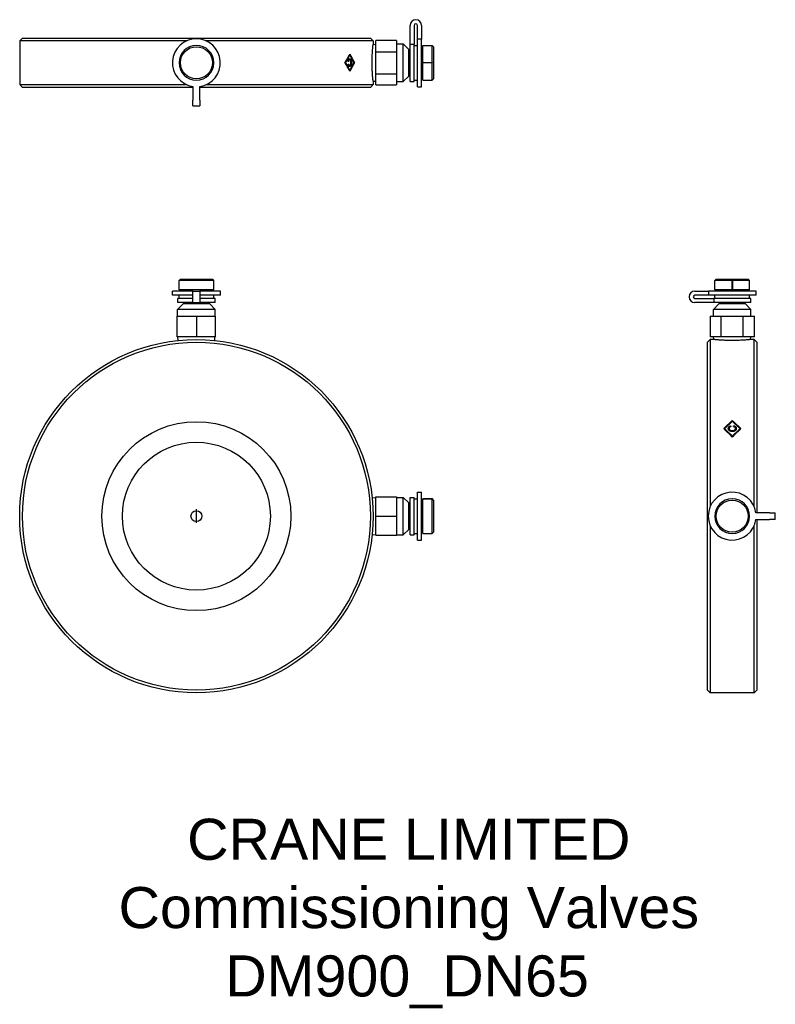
# Model space of a CAD drawing. Header units: millimetres. Extents: x 191 to 467, y -68 to 292.
import ezdxf
from ezdxf.enums import TextEntityAlignment as Align

# ---------------------------------------------------------------- set-up
doc = ezdxf.new("R2010")
doc.units = ezdxf.units.MM
for name, color, linetype in [('Detail', 2, 'Continuous'), ('ORIGIN', 6, 'Continuous'), ('TEXT', 7, 'Continuous')]:
    doc.layers.add(name, color=color, linetype=linetype)
doc.styles.add('fastrack', font='ARIAL.TTF')

msp = doc.modelspace()

# ---------------------------------------------------------------- linework, layer by layer
at = {"layer": 'Detail'}
for p, q in [((333.91, 282.51), (333.91, 289.45)), ((335.41, 289.45), (335.41, 282.51)), ((336.61, 284.49), (336.61, 289.45)), ((338.11, 289.45), (338.11, 284.49)), ((192.41, 284.83), (191.41, 283.83)), ((192.41, 284.83), (319.41, 284.83)), ((319.41, 284.83), (320.41, 283.83)), ((336.61, 267.08), (336.61, 284.49)), ((338.11, 284.49), (336.61, 284.49)), ((338.11, 267.08), (338.11, 284.49)), ((252.36, 283.83), (191.41, 283.83)), ((191.41, 283.83), (191.41, 267.83)), ((320.41, 283.83), (259.45, 283.83)), ((320.41, 283.83), (320.41, 282.55)), ((320.41, 282.55), (321.41, 282.61)), ((328.91, 283.91), (321.41, 283.91)), ((321.41, 279.87), (321.41, 283.91)), ((328.91, 283.91), (328.91, 279.87)), ((328.91, 282.68), (331.41, 282.68)), ((331.41, 268.98), (331.41, 282.68)), ((333.41, 280.68), (331.41, 282.68)), ((333.41, 270.98), (333.41, 280.68)), ((333.91, 269.03), (333.91, 282.51)), ((335.41, 282.51), (333.91, 282.51)), ((335.41, 269.03), (335.41, 282.51)), ((335.41, 282.18), (336.61, 282.18)), ((338.11, 281.33), (338.61, 281.33)), ((338.61, 275.87), (338.61, 282.18)), ((338.61, 282.18), (342.01, 282.18)), ((342.01, 275.87), (342.01, 282.18)), ((342.51, 281.68), (342.01, 282.18)), ((342.51, 281.68), (342.51, 269.98)), ((311.47, 276.99), (311.9, 276.99)), ((311.75, 278.67), (311.93, 278.67)), ((321.41, 279.87), (328.91, 279.87)), ((321.41, 271.79), (321.41, 279.87)), ((328.91, 279.87), (328.91, 271.79)), ((333.41, 279.53), (333.91, 279.53)), ((310.12, 275.86), (310.32, 275.86)), ((311.47, 274.72), (311.89, 274.72)), ((313.42, 275.86), (313.58, 275.86)), ((338.61, 275.87), (342.01, 275.87)), ((338.61, 275.77), (338.61, 275.87)), ((338.61, 269.48), (338.61, 275.77)), ((342.01, 275.77), (338.61, 275.77)), ((342.01, 269.48), (342.01, 275.77)), ((311.75, 273.04), (311.93, 273.04)), ((321.41, 271.79), (328.91, 271.79)), ((321.41, 267.74), (321.41, 271.79)), ((328.91, 271.79), (328.91, 267.74)), ((333.41, 270.98), (331.41, 268.98)), ((333.41, 272.13), (333.91, 272.13)), ((338.11, 270.33), (338.61, 270.33)), ((342.51, 269.98), (342.01, 269.48)), ((191.41, 267.83), (252.36, 267.83)), ((192.41, 266.83), (191.41, 267.83)), ((254.66, 266.83), (192.41, 266.83)), ((254.66, 267.17), (254.66, 262.2)), ((257.16, 262.2), (257.16, 267.17)), ((319.41, 266.83), (257.16, 266.83)), ((259.45, 267.83), (320.41, 267.83)), ((319.41, 266.83), (320.41, 267.83)), ((320.41, 269.11), (321.41, 269.05)), ((320.41, 269.11), (320.41, 267.83)), ((321.41, 267.74), (328.91, 267.74)), ((328.91, 268.98), (331.41, 268.98)), ((333.91, 269.03), (335.41, 269.03)), ((335.41, 269.48), (336.61, 269.48)), ((336.61, 267.08), (338.11, 267.08)), ((338.61, 269.48), (342.01, 269.48)), ((254.66, 260.1), (254.66, 262.2)), ((254.66, 260.1), (257.16, 260.1)), ((257.16, 262.2), (257.16, 260.1)), ((250.06, 196.83), (249.56, 196.33)), ((249.56, 192.93), (249.56, 196.33)), ((262.26, 196.33), (249.56, 196.33)), ((250.06, 196.83), (261.76, 196.83)), ((261.76, 196.83), (262.21, 196.38)), ((262.26, 192.93), (262.26, 196.33)), ((445.66, 196.83), (445.16, 196.33)), ((445.16, 192.93), (445.16, 196.33)), ((451.47, 196.33), (445.16, 196.33)), ((445.66, 196.83), (457.36, 196.83)), ((451.47, 192.93), (451.47, 196.33)), ((451.57, 196.33), (451.57, 192.93)), ((457.86, 196.33), (451.57, 196.33)), ((457.36, 196.83), (457.86, 196.33)), ((457.86, 192.93), (457.86, 196.33)), ((254.66, 192.43), (247.16, 192.43)), ((247.16, 190.93), (247.16, 192.43)), ((254.66, 190.93), (247.16, 190.93)), ((262.26, 192.93), (249.56, 192.93)), ((249.56, 189.73), (249.56, 190.93)), ((250.41, 192.43), (250.41, 192.93)), ((254.66, 192.43), (257.16, 192.43)), ((254.66, 188.23), (254.66, 192.43)), ((264.66, 192.43), (257.16, 192.43)), ((257.16, 192.43), (257.16, 188.23)), ((264.66, 190.93), (257.16, 190.93)), ((261.41, 192.43), (261.41, 192.93)), ((262.26, 189.73), (262.26, 190.93)), ((264.66, 190.93), (264.66, 192.43)), ((437.88, 192.43), (442.85, 192.43)), ((442.85, 190.93), (437.88, 190.93)), ((460.26, 192.43), (442.85, 192.43)), ((442.85, 192.43), (442.85, 190.93)), ((460.26, 190.93), (442.85, 190.93)), ((451.47, 192.93), (445.16, 192.93)), ((445.16, 189.73), (445.16, 190.93)), ((446.01, 192.43), (446.01, 192.93)), ((451.57, 192.93), (451.47, 192.93)), ((457.86, 192.93), (451.57, 192.93)), ((457.01, 192.43), (457.01, 192.93)), ((457.86, 189.73), (457.86, 190.93)), ((460.26, 190.93), (460.26, 192.43)), ((251.06, 187.73), (249.06, 185.73)), ((254.66, 189.73), (249.11, 189.73)), ((249.11, 188.23), (249.11, 189.73)), ((254.66, 188.23), (249.11, 188.23)), ((260.76, 187.73), (251.06, 187.73)), ((252.21, 187.73), (252.21, 188.23)), ((254.66, 188.23), (257.16, 188.23)), ((262.71, 189.73), (257.16, 189.73)), ((262.71, 188.23), (257.16, 188.23)), ((259.61, 187.73), (259.61, 188.23)), ((260.76, 187.73), (262.76, 185.73)), ((262.71, 188.23), (262.71, 189.73)), ((437.88, 189.73), (444.82, 189.73)), ((444.82, 188.23), (437.88, 188.23)), ((446.66, 187.73), (444.66, 185.73)), ((458.31, 189.73), (444.82, 189.73)), ((444.82, 189.73), (444.82, 188.23)), ((458.31, 188.23), (444.82, 188.23)), ((456.36, 187.73), (446.66, 187.73)), ((447.81, 187.73), (447.81, 188.23)), ((455.21, 187.73), (455.21, 188.23)), ((456.36, 187.73), (458.36, 185.73)), ((458.31, 188.23), (458.31, 189.73)), ((262.76, 185.73), (249.06, 185.73)), ((249.06, 183.23), (249.06, 185.73)), ((262.76, 183.23), (262.76, 185.73)), ((458.36, 185.73), (444.66, 185.73)), ((444.66, 183.23), (444.66, 185.73)), ((458.36, 183.23), (458.36, 185.73)), ((248.91, 175.73), (248.91, 183.23)), ((248.91, 183.23), (255.91, 183.23)), ((255.91, 183.23), (255.91, 175.73)), ((255.91, 183.23), (262.91, 183.23)), ((262.91, 175.73), (262.91, 183.23)), ((443.43, 183.23), (443.43, 175.73)), ((443.43, 183.23), (447.47, 183.23)), ((447.47, 183.23), (455.55, 183.23)), ((447.47, 175.73), (447.47, 183.23)), ((455.55, 183.23), (459.59, 183.23)), ((455.55, 175.73), (455.55, 183.23)), ((459.59, 175.73), (459.59, 183.23)), ((255.91, 175.73), (248.91, 175.73)), ((249.21, 174.38), (249.13, 175.73)), ((262.91, 175.73), (255.91, 175.73)), ((262.61, 174.38), (262.69, 175.73)), ((442.51, 173.73), (443.51, 174.73)), ((442.51, 46.73), (442.51, 173.73)), ((447.47, 175.73), (443.43, 175.73)), ((443.51, 174.73), (443.51, 113.77)), ((444.79, 174.73), (443.51, 174.73)), ((444.79, 174.73), (444.73, 175.73)), ((455.55, 175.73), (447.47, 175.73)), ((459.59, 175.73), (455.55, 175.73)), ((458.23, 174.73), (458.29, 175.73)), ((459.51, 174.73), (458.23, 174.73)), ((459.51, 113.77), (459.51, 174.73)), ((460.51, 173.73), (459.51, 174.73)), ((460.51, 173.73), (460.51, 111.48)), ((451.54, 144.91), (451.54, 145.18)), ((448.72, 141.94), (448.72, 142.19)), ((450.4, 142.02), (450.4, 142.27)), ((450.9, 142.98), (450.9, 143.24)), ((450.9, 142.98), (450.92, 142.9)), ((452.03, 142.94), (452.05, 143.02)), ((452.05, 143.02), (452.05, 143.28)), ((452.67, 142), (452.67, 142.24)), ((454.35, 141.94), (454.35, 142.19)), ((451.54, 139.21), (451.54, 139.44)), ((336.61, 101.48), (336.61, 118.98)), ((336.61, 118.98), (338.11, 118.98)), ((338.11, 101.48), (338.11, 118.98)), ((320.06, 116.92), (321.41, 117.01)), ((321.41, 117.23), (328.91, 117.23)), ((321.41, 110.23), (321.41, 117.23)), ((328.91, 117.23), (328.91, 110.23)), ((328.91, 117.08), (331.41, 117.08)), ((331.41, 103.38), (331.41, 117.08)), ((333.41, 115.08), (331.41, 117.08)), ((333.91, 103.43), (333.91, 117.03)), ((333.91, 117.03), (335.41, 117.03)), ((335.41, 103.43), (335.41, 117.03)), ((335.41, 116.58), (336.61, 116.58)), ((338.11, 115.73), (338.61, 115.73)), ((338.61, 103.88), (338.61, 116.58)), ((338.61, 116.58), (342.01, 116.58)), ((342.01, 116.58), (338.61, 116.58)), ((342.01, 103.88), (342.01, 116.58)), ((342.51, 116.08), (342.06, 116.53)), ((342.51, 116.08), (342.51, 104.38)), ((333.41, 105.38), (333.41, 115.08)), ((333.41, 113.93), (333.91, 113.93)), ((321.41, 110.23), (328.91, 110.23)), ((321.41, 103.23), (321.41, 110.23)), ((328.91, 110.23), (328.91, 103.23)), ((465.13, 111.48), (460.17, 111.48)), ((460.17, 108.98), (465.13, 108.98)), ((460.51, 108.98), (460.51, 46.73)), ((465.13, 111.48), (467.23, 111.48)), ((467.23, 108.98), (465.13, 108.98)), ((467.23, 108.98), (467.23, 111.48)), ((333.41, 105.38), (331.41, 103.38)), ((333.41, 106.53), (333.91, 106.53)), ((338.11, 104.73), (338.61, 104.73)), ((342.51, 104.38), (342.01, 103.88)), ((443.51, 106.68), (443.51, 45.73)), ((459.51, 45.73), (459.51, 106.68)), ((320.06, 103.53), (321.41, 103.45)), ((321.41, 103.23), (328.91, 103.23)), ((328.91, 103.38), (331.41, 103.38)), ((333.91, 103.43), (335.41, 103.43)), ((335.41, 103.88), (336.61, 103.88)), ((336.61, 101.48), (338.11, 101.48)), ((338.61, 103.88), (342.01, 103.88)), ((442.51, 46.73), (443.51, 45.73)), ((459.51, 45.73), (443.51, 45.73)), ((460.51, 46.73), (459.51, 45.73))]:
    msp.add_line(p, q, dxfattribs=at)
at = {"layer": 'Detail', "flags": 128}
for points in [[(320.41, 269.11), (320.41, 269.13), (320.4, 269.18), (320.39, 269.28), (320.38, 269.41), (320.36, 269.57), (320.34, 269.78), (320.32, 270.02), (320.3, 270.29), (320.27, 270.59), (320.25, 270.91), (320.22, 271.25), (320.2, 271.63), (320.17, 272.03), (320.15, 272.46), (320.13, 272.91), (320.11, 273.38), (320.09, 273.86), (320.08, 274.35), (320.07, 274.85), (320.06, 275.34), (320.06, 275.83), (320.06, 276.31), (320.07, 276.81), (320.08, 277.3), (320.09, 277.79), (320.11, 278.28), (320.13, 278.75), (320.15, 279.2), (320.17, 279.62), (320.2, 280.03), (320.22, 280.4), (320.25, 280.74), (320.27, 281.06), (320.3, 281.36), (320.32, 281.63), (320.34, 281.88), (320.36, 282.08), (320.38, 282.25), (320.39, 282.38), (320.4, 282.47), (320.41, 282.53), (320.41, 282.55)], [(310.12, 275.86), (310.2, 275.99), (310.28, 276.12), (310.35, 276.25), (310.43, 276.38), (310.51, 276.51), (310.59, 276.64), (310.67, 276.77), (310.74, 276.9), (310.82, 277.04), (310.89, 277.17), (310.97, 277.3), (311.05, 277.43), (311.12, 277.56), (311.2, 277.69), (311.27, 277.82), (311.35, 277.95), (311.42, 278.09), (311.5, 278.22), (311.57, 278.35), (311.64, 278.48), (311.72, 278.61), (311.79, 278.74), (311.86, 278.87), (311.93, 279)], [(311.93, 278.67), (311.87, 278.55), (311.8, 278.43), (311.74, 278.32), (311.67, 278.2), (311.61, 278.08), (311.54, 277.96), (311.48, 277.85), (311.41, 277.73), (311.34, 277.61), (311.28, 277.5), (311.21, 277.38), (311.14, 277.26), (311.08, 277.14), (311.01, 277.03), (310.94, 276.91), (310.87, 276.79), (310.8, 276.68), (310.74, 276.56), (310.67, 276.44), (310.6, 276.32), (310.53, 276.21), (310.46, 276.09), (310.39, 275.97), (310.32, 275.86)], [(311.3, 276.37), (311.31, 276.44), (311.32, 276.52), (311.33, 276.58), (311.35, 276.65), (311.36, 276.71), (311.38, 276.77), (311.4, 276.83), (311.42, 276.88), (311.44, 276.93), (311.46, 276.98), (311.49, 277.03), (311.51, 277.07), (311.54, 277.11), (311.57, 277.14), (311.59, 277.17), (311.62, 277.2), (311.65, 277.23), (311.68, 277.25), (311.71, 277.27), (311.75, 277.28), (311.78, 277.29), (311.81, 277.3), (311.85, 277.31), (311.89, 277.31)], [(311.9, 276.99), (311.88, 276.99), (311.85, 276.99), (311.83, 276.98), (311.8, 276.97), (311.78, 276.96), (311.76, 276.95), (311.74, 276.93), (311.71, 276.91), (311.69, 276.89), (311.67, 276.87), (311.65, 276.84), (311.64, 276.81), (311.62, 276.78), (311.6, 276.75), (311.59, 276.71), (311.57, 276.67), (311.56, 276.63), (311.54, 276.59), (311.53, 276.54), (311.52, 276.49), (311.51, 276.44), (311.5, 276.39), (311.49, 276.33), (311.49, 276.27)], [(311.68, 277.25), (311.69, 277.24), (311.7, 277.23), (311.71, 277.23), (311.72, 277.22), (311.73, 277.21), (311.74, 277.2), (311.75, 277.19), (311.76, 277.18), (311.77, 277.17), (311.78, 277.16), (311.79, 277.15), (311.8, 277.14), (311.81, 277.13), (311.81, 277.12), (311.82, 277.11), (311.83, 277.1), (311.84, 277.09), (311.85, 277.07), (311.86, 277.06), (311.86, 277.05), (311.87, 277.03), (311.88, 277.02), (311.89, 277), (311.89, 276.99)], [(311.89, 277.31), (311.94, 277.31), (311.99, 277.3), (312.04, 277.28), (312.09, 277.26), (312.13, 277.24), (312.17, 277.21), (312.21, 277.17), (312.25, 277.12), (312.28, 277.08), (312.31, 277.02), (312.34, 276.96), (312.37, 276.9), (312.4, 276.83), (312.42, 276.75), (312.44, 276.67), (312.46, 276.59), (312.48, 276.5), (312.49, 276.41), (312.5, 276.32), (312.51, 276.22), (312.52, 276.13), (312.53, 276.03), (312.53, 275.93), (312.53, 275.83)], [(312.35, 275.83), (312.34, 275.92), (312.34, 276.01), (312.34, 276.09), (312.33, 276.17), (312.33, 276.24), (312.32, 276.32), (312.31, 276.39), (312.29, 276.46), (312.28, 276.52), (312.27, 276.58), (312.25, 276.64), (312.23, 276.69), (312.21, 276.74), (312.19, 276.78), (312.16, 276.82), (312.14, 276.86), (312.11, 276.89), (312.08, 276.92), (312.05, 276.94), (312.02, 276.96), (311.99, 276.97), (311.96, 276.98), (311.93, 276.99), (311.9, 276.99)], [(311.93, 279), (312.01, 278.87), (312.08, 278.74), (312.15, 278.61), (312.22, 278.48), (312.29, 278.35), (312.36, 278.22), (312.43, 278.09), (312.5, 277.95), (312.57, 277.82), (312.64, 277.69), (312.71, 277.56), (312.78, 277.43), (312.85, 277.3), (312.92, 277.17), (312.99, 277.04), (313.05, 276.9), (313.12, 276.77), (313.19, 276.64), (313.25, 276.51), (313.32, 276.38), (313.39, 276.25), (313.45, 276.12), (313.52, 275.99), (313.58, 275.86)], [(313.42, 275.86), (313.36, 275.97), (313.3, 276.09), (313.24, 276.21), (313.18, 276.32), (313.12, 276.44), (313.06, 276.56), (313, 276.68), (312.94, 276.79), (312.88, 276.91), (312.81, 277.03), (312.75, 277.14), (312.69, 277.26), (312.63, 277.38), (312.57, 277.5), (312.51, 277.61), (312.44, 277.73), (312.38, 277.85), (312.32, 277.96), (312.25, 278.08), (312.19, 278.2), (312.13, 278.32), (312.06, 278.43), (312, 278.55), (311.93, 278.67)], [(262.26, 275.78), (262.25, 275.78), (262.25, 275.79), (262.24, 275.79), (262.24, 275.79), (262.23, 275.79), (262.23, 275.8), (262.22, 275.8), (262.22, 275.81), (262.21, 275.81), (262.21, 275.82), (262.21, 275.83), (262.21, 275.83), (262.21, 275.84), (262.21, 275.85), (262.21, 275.86), (262.22, 275.86), (262.22, 275.87), (262.23, 275.87), (262.23, 275.88), (262.24, 275.88), (262.24, 275.88), (262.25, 275.88), (262.25, 275.88), (262.26, 275.88)], [(311.93, 272.71), (311.86, 272.84), (311.79, 272.97), (311.72, 273.1), (311.64, 273.23), (311.57, 273.36), (311.5, 273.49), (311.42, 273.62), (311.35, 273.76), (311.27, 273.89), (311.2, 274.02), (311.12, 274.15), (311.05, 274.28), (310.97, 274.41), (310.89, 274.54), (310.82, 274.67), (310.74, 274.81), (310.67, 274.94), (310.59, 275.07), (310.51, 275.2), (310.43, 275.33), (310.35, 275.46), (310.28, 275.59), (310.2, 275.72), (310.12, 275.86)], [(310.32, 275.86), (310.39, 275.74), (310.46, 275.62), (310.53, 275.5), (310.6, 275.39), (310.67, 275.27), (310.74, 275.15), (310.8, 275.03), (310.87, 274.92), (310.94, 274.8), (311.01, 274.68), (311.08, 274.57), (311.14, 274.45), (311.21, 274.33), (311.28, 274.21), (311.34, 274.1), (311.41, 273.98), (311.48, 273.86), (311.54, 273.75), (311.61, 273.63), (311.67, 273.51), (311.74, 273.39), (311.8, 273.28), (311.87, 273.16), (311.93, 273.04)], [(311.49, 276.27), (311.48, 276.28), (311.47, 276.28), (311.46, 276.29), (311.46, 276.29), (311.45, 276.29), (311.44, 276.3), (311.43, 276.3), (311.42, 276.31), (311.42, 276.31), (311.41, 276.31), (311.4, 276.32), (311.39, 276.32), (311.39, 276.33), (311.38, 276.33), (311.37, 276.33), (311.36, 276.34), (311.35, 276.34), (311.35, 276.34), (311.34, 276.35), (311.33, 276.35), (311.32, 276.36), (311.31, 276.36), (311.31, 276.36), (311.3, 276.37)], [(311.32, 275.22), (311.33, 275.22), (311.34, 275.23), (311.35, 275.23), (311.35, 275.23), (311.36, 275.24), (311.37, 275.24), (311.38, 275.25), (311.38, 275.25), (311.39, 275.25), (311.4, 275.26), (311.41, 275.26), (311.42, 275.26), (311.42, 275.27), (311.43, 275.27), (311.44, 275.27), (311.45, 275.28), (311.45, 275.28), (311.46, 275.29), (311.47, 275.29), (311.48, 275.29), (311.49, 275.3), (311.49, 275.3), (311.5, 275.3), (311.51, 275.31)], [(311.88, 274.4), (311.85, 274.4), (311.81, 274.41), (311.78, 274.41), (311.75, 274.42), (311.72, 274.44), (311.69, 274.45), (311.66, 274.47), (311.63, 274.5), (311.6, 274.52), (311.58, 274.55), (311.55, 274.58), (311.53, 274.62), (311.5, 274.65), (311.48, 274.69), (311.46, 274.73), (311.44, 274.78), (311.42, 274.83), (311.4, 274.87), (311.39, 274.93), (311.37, 274.98), (311.36, 275.04), (311.34, 275.09), (311.33, 275.16), (311.32, 275.22)], [(311.51, 275.31), (311.52, 275.26), (311.53, 275.21), (311.54, 275.16), (311.55, 275.12), (311.56, 275.08), (311.57, 275.04), (311.58, 275.01), (311.59, 274.97), (311.61, 274.94), (311.62, 274.91), (311.64, 274.88), (311.65, 274.86), (311.67, 274.84), (311.68, 274.82), (311.7, 274.8), (311.72, 274.78), (311.74, 274.77), (311.76, 274.76), (311.78, 274.74), (311.8, 274.74), (311.82, 274.73), (311.84, 274.72), (311.86, 274.72), (311.89, 274.72)], [(311.88, 274.72), (311.88, 274.71), (311.87, 274.69), (311.86, 274.68), (311.85, 274.67), (311.84, 274.65), (311.84, 274.64), (311.83, 274.63), (311.82, 274.62), (311.81, 274.6), (311.8, 274.59), (311.79, 274.58), (311.78, 274.57), (311.77, 274.56), (311.76, 274.55), (311.75, 274.54), (311.75, 274.53), (311.74, 274.52), (311.73, 274.51), (311.72, 274.51), (311.71, 274.5), (311.7, 274.49), (311.69, 274.48), (311.68, 274.48), (311.67, 274.47)], [(312.53, 275.83), (312.53, 275.73), (312.53, 275.62), (312.52, 275.52), (312.51, 275.42), (312.5, 275.33), (312.48, 275.24), (312.47, 275.15), (312.45, 275.07), (312.43, 274.99), (312.4, 274.91), (312.38, 274.84), (312.35, 274.78), (312.32, 274.72), (312.29, 274.66), (312.25, 274.61), (312.22, 274.57), (312.18, 274.53), (312.14, 274.5), (312.1, 274.47), (312.06, 274.44), (312.02, 274.42), (311.97, 274.41), (311.93, 274.4), (311.88, 274.4)], [(311.89, 274.72), (311.93, 274.72), (311.96, 274.73), (312, 274.74), (312.03, 274.76), (312.07, 274.78), (312.1, 274.81), (312.13, 274.84), (312.15, 274.88), (312.18, 274.92), (312.2, 274.96), (312.22, 275.01), (312.24, 275.06), (312.26, 275.11), (312.28, 275.17), (312.29, 275.23), (312.3, 275.29), (312.31, 275.36), (312.32, 275.42), (312.33, 275.49), (312.33, 275.56), (312.34, 275.63), (312.34, 275.69), (312.34, 275.76), (312.35, 275.83)], [(311.93, 273.04), (312, 273.16), (312.06, 273.28), (312.13, 273.39), (312.19, 273.51), (312.25, 273.63), (312.32, 273.75), (312.38, 273.86), (312.44, 273.98), (312.51, 274.1), (312.57, 274.21), (312.63, 274.33), (312.69, 274.45), (312.75, 274.57), (312.81, 274.68), (312.88, 274.8), (312.94, 274.92), (313, 275.03), (313.06, 275.15), (313.12, 275.27), (313.18, 275.39), (313.24, 275.5), (313.3, 275.62), (313.36, 275.74), (313.42, 275.86)], [(313.58, 275.86), (313.52, 275.72), (313.45, 275.59), (313.39, 275.46), (313.32, 275.33), (313.25, 275.2), (313.19, 275.07), (313.12, 274.94), (313.05, 274.81), (312.99, 274.67), (312.92, 274.54), (312.85, 274.41), (312.78, 274.28), (312.71, 274.15), (312.64, 274.02), (312.57, 273.89), (312.5, 273.76), (312.43, 273.62), (312.36, 273.49), (312.29, 273.36), (312.22, 273.23), (312.15, 273.1), (312.08, 272.97), (312.01, 272.84), (311.93, 272.71)], [(342.01, 275.87), (342.01, 275.87), (342.02, 275.87), (342.03, 275.87), (342.03, 275.86), (342.04, 275.86), (342.04, 275.86), (342.05, 275.85), (342.05, 275.85), (342.05, 275.84), (342.06, 275.84), (342.06, 275.83), (342.06, 275.82), (342.06, 275.81), (342.06, 275.81), (342.05, 275.8), (342.05, 275.79), (342.05, 275.79), (342.04, 275.78), (342.04, 275.78), (342.03, 275.78), (342.03, 275.77), (342.02, 275.77), (342.01, 275.77), (342.01, 275.77)], [(262.26, 196.33), (262.26, 196.33), (262.25, 196.33), (262.25, 196.33), (262.25, 196.34), (262.25, 196.34), (262.24, 196.34), (262.24, 196.35), (262.24, 196.35), (262.24, 196.35), (262.23, 196.35), (262.23, 196.36), (262.23, 196.36), (262.23, 196.36), (262.22, 196.36), (262.22, 196.36), (262.22, 196.37), (262.22, 196.37), (262.22, 196.37), (262.21, 196.37), (262.21, 196.37), (262.21, 196.37), (262.21, 196.38), (262.21, 196.38), (262.21, 196.38)], [(451.47, 196.33), (451.47, 196.33), (451.47, 196.34), (451.47, 196.34), (451.47, 196.35), (451.47, 196.35), (451.48, 196.36), (451.48, 196.36), (451.49, 196.37), (451.49, 196.37), (451.5, 196.37), (451.51, 196.38), (451.52, 196.38), (451.52, 196.38), (451.53, 196.37), (451.54, 196.37), (451.54, 196.37), (451.55, 196.36), (451.55, 196.36), (451.56, 196.35), (451.56, 196.35), (451.56, 196.34), (451.56, 196.34), (451.57, 196.33), (451.57, 196.33)], [(451.51, 174.38), (451.08, 174.38), (450.65, 174.38), (450.22, 174.39), (449.79, 174.4), (449.36, 174.41), (448.94, 174.43), (448.53, 174.45), (448.14, 174.47), (447.76, 174.49), (447.41, 174.51), (447.07, 174.53), (446.76, 174.55), (446.47, 174.57), (446.19, 174.6), (445.94, 174.62), (445.7, 174.64), (445.49, 174.66), (445.3, 174.68), (445.15, 174.69), (445.02, 174.7), (444.92, 174.71), (444.85, 174.72), (444.8, 174.73), (444.79, 174.73)], [(458.23, 174.73), (458.21, 174.73), (458.17, 174.72), (458.1, 174.71), (458, 174.7), (457.87, 174.69), (457.71, 174.68), (457.53, 174.66), (457.32, 174.64), (457.08, 174.62), (456.82, 174.6), (456.55, 174.57), (456.26, 174.55), (455.94, 174.53), (455.61, 174.51), (455.25, 174.49), (454.88, 174.47), (454.48, 174.45), (454.08, 174.43), (453.66, 174.41), (453.23, 174.4), (452.8, 174.39), (452.37, 174.38), (451.93, 174.38), (451.51, 174.38)], [(448.39, 142.19), (448.52, 142.31), (448.65, 142.44), (448.78, 142.57), (448.91, 142.69), (449.04, 142.82), (449.17, 142.94), (449.31, 143.07), (449.44, 143.19), (449.57, 143.32), (449.7, 143.44), (449.83, 143.57), (449.96, 143.69), (450.09, 143.82), (450.22, 143.94), (450.36, 144.07), (450.49, 144.19), (450.62, 144.31), (450.75, 144.44), (450.88, 144.56), (451.01, 144.69), (451.14, 144.81), (451.27, 144.93), (451.4, 145.05), (451.54, 145.18)], [(448.52, 142.06), (448.64, 142.18), (448.77, 142.3), (448.89, 142.42), (449.02, 142.54), (449.15, 142.66), (449.27, 142.78), (449.4, 142.9), (449.52, 143.02), (449.65, 143.14), (449.77, 143.26), (449.9, 143.38), (450.03, 143.5), (450.15, 143.61), (450.28, 143.73), (450.4, 143.85), (450.53, 143.97), (450.66, 144.09), (450.78, 144.2), (450.91, 144.32), (451.03, 144.44), (451.16, 144.56), (451.28, 144.67), (451.41, 144.79), (451.54, 144.91)], [(451.54, 144.86), (451.42, 144.75), (451.3, 144.64), (451.18, 144.53), (451.07, 144.42), (450.95, 144.31), (450.83, 144.2), (450.72, 144.09), (450.6, 143.98), (450.48, 143.87), (450.36, 143.76), (450.25, 143.65), (450.13, 143.53), (450.01, 143.42), (449.9, 143.31), (449.78, 143.2), (449.66, 143.09), (449.54, 142.97), (449.43, 142.86), (449.31, 142.75), (449.19, 142.64), (449.08, 142.52), (448.96, 142.41), (448.84, 142.3), (448.72, 142.19)], [(451.54, 145.18), (451.67, 145.05), (451.8, 144.93), (451.93, 144.81), (452.06, 144.69), (452.19, 144.56), (452.32, 144.44), (452.45, 144.31), (452.59, 144.19), (452.72, 144.07), (452.85, 143.94), (452.98, 143.82), (453.11, 143.69), (453.24, 143.57), (453.37, 143.44), (453.5, 143.32), (453.64, 143.19), (453.77, 143.07), (453.9, 142.94), (454.03, 142.82), (454.16, 142.69), (454.29, 142.57), (454.42, 142.44), (454.55, 142.31), (454.69, 142.19)], [(451.54, 144.91), (451.66, 144.79), (451.79, 144.67), (451.91, 144.56), (452.04, 144.44), (452.17, 144.32), (452.29, 144.2), (452.42, 144.09), (452.54, 143.97), (452.67, 143.85), (452.79, 143.73), (452.92, 143.61), (453.05, 143.5), (453.17, 143.38), (453.3, 143.26), (453.42, 143.14), (453.55, 143.02), (453.68, 142.9), (453.8, 142.78), (453.93, 142.66), (454.05, 142.54), (454.18, 142.42), (454.3, 142.3), (454.43, 142.18), (454.56, 142.06)], [(454.35, 142.19), (454.23, 142.3), (454.11, 142.41), (454, 142.52), (453.88, 142.64), (453.76, 142.75), (453.65, 142.86), (453.53, 142.97), (453.41, 143.09), (453.29, 143.2), (453.18, 143.31), (453.06, 143.42), (452.94, 143.53), (452.83, 143.65), (452.71, 143.76), (452.59, 143.87), (452.47, 143.98), (452.36, 144.09), (452.24, 144.2), (452.12, 144.31), (452, 144.42), (451.89, 144.53), (451.77, 144.64), (451.65, 144.75), (451.54, 144.86)], [(451.54, 139.1), (451.4, 139.23), (451.27, 139.36), (451.14, 139.49), (451.01, 139.62), (450.88, 139.75), (450.75, 139.88), (450.62, 140.01), (450.49, 140.14), (450.36, 140.27), (450.22, 140.4), (450.09, 140.53), (449.96, 140.66), (449.83, 140.78), (449.7, 140.91), (449.57, 141.04), (449.44, 141.17), (449.31, 141.3), (449.17, 141.42), (449.04, 141.55), (448.91, 141.68), (448.78, 141.81), (448.65, 141.93), (448.52, 142.06), (448.39, 142.19)], [(448.72, 142.19), (448.84, 142.07), (448.96, 141.96), (449.08, 141.85), (449.19, 141.73), (449.31, 141.62), (449.43, 141.51), (449.54, 141.39), (449.66, 141.28), (449.78, 141.16), (449.9, 141.05), (450.01, 140.93), (450.13, 140.82), (450.25, 140.71), (450.36, 140.59), (450.48, 140.48), (450.6, 140.36), (450.72, 140.25), (450.83, 140.13), (450.95, 140.01), (451.07, 139.9), (451.18, 139.78), (451.3, 139.67), (451.42, 139.55), (451.54, 139.44)], [(448.72, 141.94), (448.84, 141.83), (448.96, 141.71), (449.08, 141.6), (449.19, 141.49), (449.31, 141.38), (449.43, 141.26), (449.54, 141.15), (449.66, 141.04), (449.78, 140.92), (449.9, 140.81), (450.01, 140.7), (450.13, 140.58), (450.25, 140.47), (450.36, 140.35), (450.48, 140.24), (450.6, 140.13), (450.72, 140.01), (450.83, 139.9), (450.95, 139.78), (451.07, 139.67), (451.18, 139.55), (451.3, 139.44), (451.42, 139.32), (451.54, 139.21)], [(450.08, 142.28), (450.08, 142.34), (450.09, 142.4), (450.1, 142.45), (450.11, 142.51), (450.12, 142.56), (450.14, 142.61), (450.15, 142.66), (450.18, 142.71), (450.2, 142.76), (450.23, 142.81), (450.26, 142.85), (450.3, 142.89), (450.33, 142.93), (450.37, 142.97), (450.42, 143.01), (450.46, 143.04), (450.51, 143.07), (450.56, 143.1), (450.61, 143.13), (450.66, 143.15), (450.72, 143.18), (450.78, 143.2), (450.84, 143.22), (450.9, 143.24)], [(451.52, 141.12), (451.41, 141.12), (451.3, 141.13), (451.2, 141.14), (451.1, 141.15), (451.01, 141.17), (450.92, 141.2), (450.83, 141.23), (450.75, 141.26), (450.67, 141.3), (450.59, 141.35), (450.52, 141.39), (450.46, 141.44), (450.4, 141.5), (450.35, 141.56), (450.3, 141.62), (450.25, 141.68), (450.21, 141.75), (450.18, 141.82), (450.15, 141.89), (450.12, 141.97), (450.11, 142.04), (450.09, 142.12), (450.08, 142.2), (450.08, 142.28)], [(450.09, 142.15), (450.1, 142.2), (450.1, 142.25), (450.12, 142.3), (450.13, 142.35), (450.15, 142.4), (450.17, 142.44), (450.19, 142.48), (450.21, 142.53), (450.24, 142.57), (450.27, 142.61), (450.3, 142.64), (450.34, 142.68), (450.37, 142.71), (450.41, 142.75), (450.45, 142.78), (450.49, 142.81), (450.54, 142.84), (450.58, 142.86), (450.63, 142.89), (450.68, 142.91), (450.73, 142.93), (450.79, 142.95), (450.84, 142.96), (450.9, 142.98)], [(450.99, 142.92), (450.94, 142.91), (450.89, 142.89), (450.85, 142.87), (450.8, 142.86), (450.76, 142.84), (450.72, 142.82), (450.69, 142.8), (450.65, 142.77), (450.62, 142.75), (450.59, 142.73), (450.57, 142.7), (450.54, 142.68), (450.52, 142.65), (450.5, 142.62), (450.48, 142.59), (450.46, 142.56), (450.45, 142.53), (450.44, 142.49), (450.43, 142.46), (450.42, 142.42), (450.41, 142.39), (450.4, 142.35), (450.4, 142.31), (450.4, 142.27)], [(450.4, 142.27), (450.4, 142.2), (450.41, 142.14), (450.42, 142.07), (450.44, 142.01), (450.46, 141.95), (450.49, 141.9), (450.52, 141.85), (450.56, 141.8), (450.6, 141.75), (450.64, 141.71), (450.69, 141.67), (450.74, 141.64), (450.79, 141.6), (450.85, 141.58), (450.91, 141.55), (450.97, 141.53), (451.04, 141.51), (451.11, 141.5), (451.17, 141.48), (451.24, 141.47), (451.31, 141.46), (451.38, 141.46), (451.44, 141.45), (451.51, 141.45)], [(450.4, 142.02), (450.4, 141.95), (450.41, 141.89), (450.42, 141.83), (450.44, 141.77), (450.46, 141.71), (450.49, 141.65), (450.52, 141.6), (450.56, 141.55), (450.6, 141.51), (450.64, 141.47), (450.69, 141.43), (450.74, 141.39), (450.79, 141.36), (450.85, 141.33), (450.91, 141.31), (450.97, 141.29), (451.04, 141.27), (451.11, 141.25), (451.17, 141.24), (451.24, 141.23), (451.31, 141.22), (451.38, 141.22), (451.44, 141.21), (451.51, 141.21)], [(450.9, 143.24), (450.9, 143.22), (450.91, 143.21), (450.91, 143.2), (450.92, 143.18), (450.92, 143.17), (450.92, 143.16), (450.93, 143.14), (450.93, 143.13), (450.93, 143.12), (450.94, 143.1), (450.94, 143.09), (450.94, 143.08), (450.95, 143.07), (450.95, 143.05), (450.96, 143.04), (450.96, 143.03), (450.96, 143.01), (450.97, 143), (450.97, 142.99), (450.97, 142.97), (450.98, 142.96), (450.98, 142.95), (450.98, 142.93), (450.99, 142.92)], [(451.51, 141.45), (451.6, 141.46), (451.69, 141.46), (451.77, 141.47), (451.85, 141.48), (451.93, 141.49), (452, 141.51), (452.07, 141.52), (452.14, 141.55), (452.2, 141.57), (452.27, 141.6), (452.32, 141.63), (452.37, 141.66), (452.42, 141.7), (452.46, 141.74), (452.5, 141.78), (452.54, 141.83), (452.57, 141.88), (452.6, 141.93), (452.62, 141.98), (452.64, 142.03), (452.65, 142.08), (452.66, 142.13), (452.67, 142.19), (452.67, 142.24)], [(451.51, 141.21), (451.6, 141.21), (451.69, 141.22), (451.77, 141.22), (451.85, 141.23), (451.93, 141.25), (452, 141.26), (452.07, 141.28), (452.14, 141.3), (452.2, 141.33), (452.27, 141.35), (452.32, 141.38), (452.37, 141.42), (452.42, 141.46), (452.46, 141.5), (452.5, 141.54), (452.54, 141.58), (452.57, 141.63), (452.6, 141.68), (452.62, 141.73), (452.64, 141.78), (452.65, 141.83), (452.66, 141.89), (452.67, 141.94), (452.67, 142)], [(452.99, 142.27), (452.99, 142.18), (452.98, 142.08), (452.96, 142), (452.94, 141.91), (452.92, 141.84), (452.89, 141.76), (452.85, 141.69), (452.81, 141.63), (452.76, 141.57), (452.7, 141.51), (452.64, 141.46), (452.58, 141.41), (452.51, 141.36), (452.43, 141.32), (452.35, 141.28), (452.27, 141.25), (452.18, 141.22), (452.09, 141.19), (452, 141.17), (451.91, 141.15), (451.81, 141.14), (451.71, 141.13), (451.62, 141.12), (451.52, 141.12)], [(451.54, 139.44), (451.65, 139.55), (451.77, 139.67), (451.89, 139.78), (452, 139.9), (452.12, 140.01), (452.24, 140.13), (452.36, 140.25), (452.47, 140.36), (452.59, 140.48), (452.71, 140.59), (452.83, 140.71), (452.94, 140.82), (453.06, 140.93), (453.18, 141.05), (453.29, 141.16), (453.41, 141.28), (453.53, 141.39), (453.65, 141.51), (453.76, 141.62), (453.88, 141.73), (454, 141.85), (454.11, 141.96), (454.23, 142.07), (454.35, 142.19)], [(454.69, 142.19), (454.55, 142.06), (454.42, 141.93), (454.29, 141.81), (454.16, 141.68), (454.03, 141.55), (453.9, 141.42), (453.77, 141.3), (453.64, 141.17), (453.5, 141.04), (453.37, 140.91), (453.24, 140.78), (453.11, 140.66), (452.98, 140.53), (452.85, 140.4), (452.72, 140.27), (452.59, 140.14), (452.45, 140.01), (452.32, 139.88), (452.19, 139.75), (452.06, 139.62), (451.93, 139.49), (451.8, 139.36), (451.67, 139.23), (451.54, 139.1)], [(451.54, 139.21), (451.65, 139.32), (451.77, 139.44), (451.89, 139.55), (452, 139.67), (452.12, 139.78), (452.24, 139.9), (452.36, 140.01), (452.47, 140.13), (452.59, 140.24), (452.71, 140.35), (452.83, 140.47), (452.94, 140.58), (453.06, 140.7), (453.18, 140.81), (453.29, 140.92), (453.41, 141.04), (453.53, 141.15), (453.65, 141.26), (453.76, 141.38), (453.88, 141.49), (454, 141.6), (454.11, 141.71), (454.23, 141.83), (454.35, 141.94)], [(451.96, 142.96), (451.96, 142.97), (451.96, 142.98), (451.97, 143), (451.97, 143.01), (451.97, 143.02), (451.98, 143.04), (451.98, 143.05), (451.99, 143.06), (451.99, 143.08), (451.99, 143.09), (452, 143.1), (452, 143.12), (452.01, 143.13), (452.01, 143.14), (452.01, 143.16), (452.02, 143.17), (452.02, 143.18), (452.03, 143.2), (452.03, 143.21), (452.03, 143.22), (452.04, 143.24), (452.04, 143.25), (452.05, 143.26), (452.05, 143.28)], [(452.67, 142.24), (452.67, 142.29), (452.67, 142.33), (452.66, 142.37), (452.65, 142.42), (452.64, 142.46), (452.63, 142.49), (452.61, 142.53), (452.59, 142.57), (452.57, 142.6), (452.55, 142.64), (452.52, 142.67), (452.49, 142.7), (452.46, 142.73), (452.43, 142.76), (452.39, 142.79), (452.35, 142.81), (452.31, 142.84), (452.27, 142.86), (452.22, 142.88), (452.17, 142.9), (452.12, 142.92), (452.07, 142.93), (452.01, 142.94), (451.96, 142.96)], [(452.05, 143.28), (452.12, 143.26), (452.2, 143.24), (452.27, 143.22), (452.33, 143.19), (452.39, 143.16), (452.45, 143.14), (452.51, 143.1), (452.56, 143.07), (452.62, 143.03), (452.66, 143), (452.71, 142.96), (452.75, 142.91), (452.79, 142.87), (452.82, 142.82), (452.85, 142.78), (452.88, 142.73), (452.91, 142.68), (452.93, 142.62), (452.95, 142.57), (452.96, 142.51), (452.98, 142.45), (452.98, 142.4), (452.99, 142.33), (452.99, 142.27)], [(452.05, 143.02), (452.12, 143), (452.19, 142.99), (452.25, 142.97), (452.31, 142.94), (452.37, 142.92), (452.43, 142.89), (452.48, 142.87), (452.53, 142.84), (452.58, 142.81), (452.63, 142.77), (452.67, 142.74), (452.71, 142.7), (452.75, 142.66), (452.79, 142.62), (452.82, 142.58), (452.85, 142.54), (452.87, 142.49), (452.9, 142.44), (452.92, 142.4), (452.94, 142.35), (452.95, 142.3), (452.97, 142.25), (452.98, 142.19), (452.98, 142.14)], [(342.01, 116.58), (342.01, 116.57), (342.02, 116.57), (342.03, 116.56), (342.03, 116.55), (342.04, 116.55), (342.04, 116.54), (342.05, 116.54), (342.05, 116.54), (342.05, 116.53), (342.06, 116.53), (342.06, 116.53), (342.06, 116.53), (342.06, 116.53), (342.06, 116.53), (342.05, 116.53), (342.05, 116.54), (342.05, 116.54), (342.04, 116.54), (342.04, 116.55), (342.03, 116.55), (342.03, 116.56), (342.02, 116.57), (342.01, 116.57), (342.01, 116.58)], [(451.55, 116.58), (451.55, 116.57), (451.55, 116.57), (451.55, 116.56), (451.55, 116.55), (451.54, 116.55), (451.54, 116.54), (451.53, 116.54), (451.53, 116.54), (451.52, 116.53), (451.52, 116.53), (451.51, 116.53), (451.5, 116.53), (451.49, 116.53), (451.49, 116.53), (451.48, 116.53), (451.47, 116.54), (451.47, 116.54), (451.46, 116.54), (451.46, 116.55), (451.46, 116.55), (451.45, 116.56), (451.45, 116.57), (451.45, 116.57), (451.45, 116.58)]]:
    msp.add_lwpolyline(points, dxfattribs=at)
at = {"layer": 'Detail'}
for centre, radius in [((255.91, 275.83), 5.85), ((255.91, 110.23), 64.5), ((255.91, 110.23), 63.5), ((255.91, 110.23), 34.5), ((255.91, 110.23), 27), ((451.51, 110.23), 5.85)]:
    msp.add_circle(centre, radius, dxfattribs=at)
for centre, radius, start, end in [((336.01, 289.45), 2.1, 0, 180), ((336.01, 289.45), 0.6, 0, 180), ((255.91, 275.83), 8.75, 278.2132, 261.7868), ((255.91, 275.83), 6.35, 0.5143, 359.612), ((437.88, 190.33), 2.1, 90, 270), ((437.88, 190.33), 0.6, 90, 270), ((451.51, 110.23), 8.75, 8.2132, 351.7868), ((451.51, 110.23), 6.35, 90.5143, 89.612)]:
    msp.add_arc(centre, radius, start, end, dxfattribs=at)
at = {"layer": 'ORIGIN'}
msp.add_line((255.91, 107.73), (255.91, 112.73), dxfattribs=at)
msp.add_circle((255.91, 110.23), 2, dxfattribs=at)

# ---------------------------------------------------------------- texts
at = {"layer": 'TEXT', "style": 'fastrack'}
for s, p in [('CRANE LIMITED', (333.44, -15.29)), ('Commissioning Valves', (333.44, -40.24)), ('DM900_DN65', (332.82, -65.2))]:
    msp.add_text(s, height=15, dxfattribs=at).set_placement(p, align=Align.CENTER)

doc.saveas('drawing.dxf')
